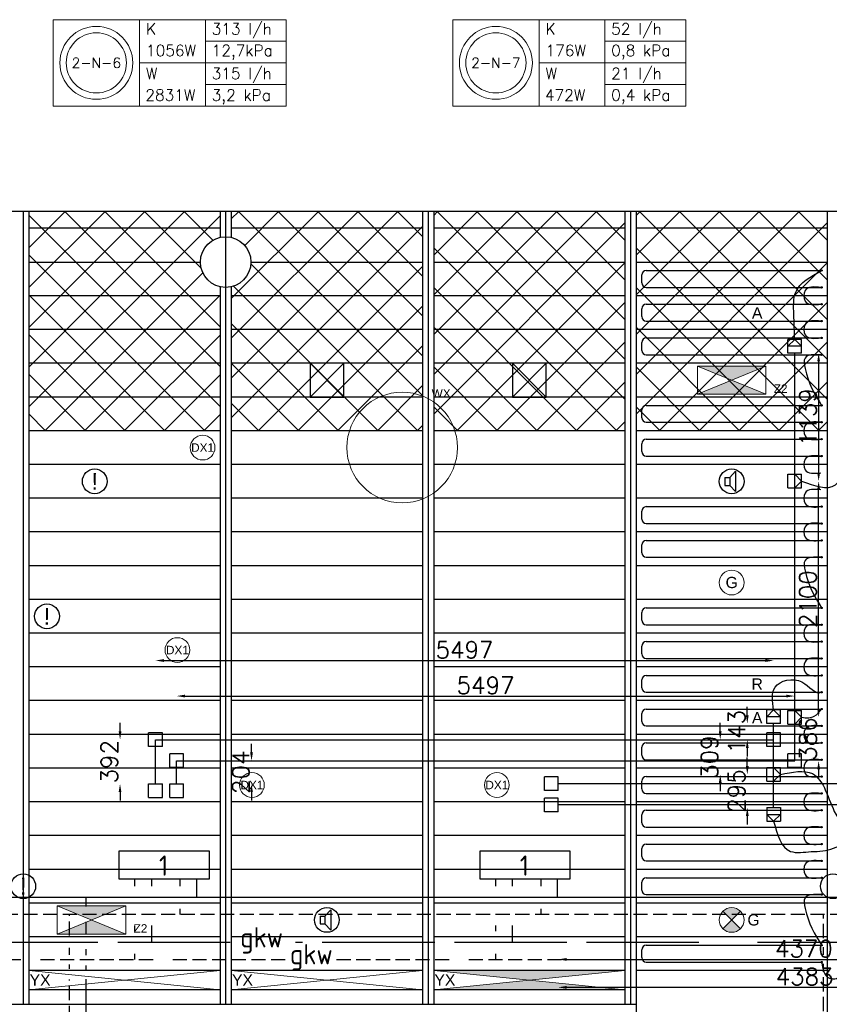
# Model space of a CAD drawing. Extents: x 7383 to 741080, y -570072 to -203000.
# Tile 16 of 43: x 461406 to 468606, y -283153 to -274398. Entities that reach past the tile are written whole.
import ezdxf
from ezdxf.enums import TextEntityAlignment as Align

# ---------------------------------------------------------------- set-up
doc = ezdxf.new("R2010")
doc.units = 0
doc.header["$LTSCALE"] = 25
for name, pattern in [('2322105', [47, 40, -7]), ('2322106', [47, 5, -2, 5, -2, 5, -2, 5, -2, 5, -2, 5, -7]), ('2322107', [2000, 1000, 1000]), ('2322108', [7, 5, -2]), ('HIDDEN', [0.375, 0.25, -0.125])]:
    doc.linetypes.add(name, pattern=pattern)
doc.layers.get('0').update_dxf_attribs({"linetype": 'CONTINUOUS'})
doc.layers.get('DEFPOINTS').update_dxf_attribs({"linetype": 'CONTINUOUS'})
for name, color, linetype in [('000Vermogens2', 7, 'CONTINUOUS'), ('60', 7, 'CONTINUOUS'), ('KP-bandraster', 5, 'CONTINUOUS'), ('KP-koppelingen', 6, 'CONTINUOUS'), ('KP-leidingen(aanvoer)', 5, 'CONTINUOUS'), ('KP-leidingen(retour)', 1, 'CONTINUOUS'), ('KP-Lucht aanvoer', 6, 'CONTINUOUS'), ('KP-lucht centreline', 2, 'CONTINUOUS'), ('KP-maatvoering', 7, 'CONTINUOUS'), ('KP-Melders', 3, 'CONTINUOUS'), ('KP-Oppervlak', 3, 'CONTINUOUS'), ('KP-panelen', 1, 'CONTINUOUS'), ('KP-registers', 4, 'CONTINUOUS'), ('KP-slangen', 7, 'CONTINUOUS'), ('KP-tekst', 7, 'CONTINUOUS'), ('SYM-W', 7, 'CONTINUOUS'), ('WL5501--', 130, 'CONTINUOUS'), ('WL5501--_GKW-A', 4, 'CONTINUOUS'), ('WL5502--', 130, 'CONTINUOUS'), ('WL5502--_GKW-R', 4, 'HIDDEN'), ('WL561---_AANVOER', 10, 'CONTINUOUS'), ('WL561---_RETOUR', 10, 'CONTINUOUS')]:
    doc.layers.add(name, color=color, linetype=linetype)
doc.layers.add('KP-Aluminium', color=8, linetype='CONTINUOUS', lineweight=18)
doc.layers.add('KP-Verlichting', color=2, linetype='CONTINUOUS', lineweight=18)
doc.styles.add('arial', font='ARIAL.TTF')
doc.styles.add('ISO', font='ISO.SHX')
doc.styles.add('VERWOL-1', font='ROMANS.SHX')
doc.dimstyles.new('MARTIN', dxfattribs={"dimscale": 0, "dimtxt": 50, "dimasz": 75, "dimexe": 4, "dimexo": 4, "dimgap": 20, "dimtad": 1, "dimdec": 0, "dimrnd": 0.01, "dimzin": 1, "dimdsep": 46, "dimtxsty": 'VERWOL-1', "dimcen": -25, "dimdle": 1, "dimclrd": 7, "dimclre": 2, "dimclrt": 7, "dimadec": 0, "dimazin": 0, "dimtfac": 1, "dimtdec": 0, "dimtix": 1, "dimtofl": 0, "dimtmove": 0, "dimatfit": 3, "dimldrblk": 'OBLIQUE', "dimfxl": 0, "dimtvp": 33.333333, "dimtolj": 1, "dimtzin": 1, "dimarcsym": 0})
pattern_1 = [(45, (267307.47, -39046.92), (-176.7767, 176.7767), []), (135, (267307.47, -39046.92), (-176.7767, -176.7767), [])]

# ---------------------------------------------------------------- blocks, each defined once
blk = doc.blocks.new('Register A')
at = {"layer": 'KP-registers', "linetype": 'Continuous'}
for p, q in [((50, 115), (50, 185)), ((90, 225), (1644, 225)), ((90, 75), (1644, 75))]:
    blk.add_line(p, q, dxfattribs=at)
for centre in [(1650, 225), (1650, 75)]:
    blk.add_circle(centre, 6, dxfattribs=at)
for centre, start, end in [((90, 185), 90, 180), ((90, 115), 180, 270)]:
    blk.add_arc(centre, 40, start, end, dxfattribs=at)
blk = doc.blocks.new('*D1529')
at = {"layer": 'DEFPOINTS', "color": 0, "linetype": 'Continuous', "transparency": 16777216}
for p in [(468358.7, -278500.3), (468510.9, -278500.3), (468358.7, -280600.3)]:
    blk.add_point(p, dxfattribs=at)
at = {"layer": 'KP-maatvoering', "color": 7, "linetype": 'Continuous', "lineweight": -2, "transparency": 16777216}
blk.add_line((468510.9, -280525.3), (468510.9, -278575.3), dxfattribs=at)
at = {"layer": 'KP-maatvoering', "color": 7, "linetype": 'Continuous', "transparency": 16777216}
for points in [[(468498.4, -278575.3), (468523.4, -278575.3), (468510.9, -278500.3)], [(468498.4, -280525.3), (468523.4, -280525.3), (468510.9, -280600.3)]]:
    blk.add_solid(points, dxfattribs=at)
at = {"layer": 'KP-maatvoering', "color": 7, "linetype": 'Continuous', "transparency": 16777216, "insert": (468415.9, -279550.3), "char_height": 150, "attachment_point": 5, "rotation": 90, "style": 'VERWOL-1'}
blk.add_mtext('\\A1;2100', dxfattribs=at)
blk = doc.blocks.new('_OBLIQUE')
at = {"color": 0, "linetype": 'ByBlock'}
blk.add_line((-0.5, -0.5), (0.5, 0.5), dxfattribs=at)
blk = doc.blocks.new('*D1530')
at = {"layer": 'DEFPOINTS', "color": 0, "linetype": 'Continuous', "transparency": 16777216}
for p in [(468297.9, -277361.7), (468358.7, -278500.3), (468510.9, -278500.3)]:
    blk.add_point(p, dxfattribs=at)
at = {"layer": 'KP-maatvoering', "color": 7, "linetype": 'Continuous', "lineweight": -2, "transparency": 16777216}
blk.add_line((468510.9, -277436.7), (468510.9, -278425.3), dxfattribs=at)
at = {"layer": 'KP-maatvoering', "color": 7, "linetype": 'Continuous', "transparency": 16777216}
for points in [[(468498.4, -277436.7), (468523.4, -277436.7), (468510.9, -277361.7)], [(468498.4, -278425.3), (468523.4, -278425.3), (468510.9, -278500.3)]]:
    blk.add_solid(points, dxfattribs=at)
at = {"layer": 'KP-maatvoering', "color": 7, "linetype": 'Continuous', "transparency": 16777216, "insert": (468415.9, -277931), "char_height": 150, "attachment_point": 5, "rotation": 90, "style": 'VERWOL-1'}
blk.add_mtext('\\A1;1139', dxfattribs=at)
blk = doc.blocks.new('*D1619')
at = {"layer": 'DEFPOINTS', "color": 0, "linetype": 'Continuous', "transparency": 16777216}
for p in [(462613.6, -280799.6), (462298.2, -281191.2), (462613.6, -281191.2)]:
    blk.add_point(p, dxfattribs=at)
at = {"layer": 'KP-maatvoering', "color": 7, "linetype": 'Continuous', "lineweight": -2, "transparency": 16777216}
for p, q in [((462298.2, -280724.6), (462298.2, -280649.6)), ((462298.2, -281266.2), (462298.2, -281341.2))]:
    blk.add_line(p, q, dxfattribs=at)
at = {"layer": 'KP-maatvoering', "color": 7, "linetype": 'Continuous', "transparency": 16777216}
for points in [[(462285.7, -280724.6), (462310.7, -280724.6), (462298.2, -280799.6)], [(462285.7, -281266.2), (462310.7, -281266.2), (462298.2, -281191.2)]]:
    blk.add_solid(points, dxfattribs=at)
at = {"layer": 'KP-maatvoering', "color": 7, "linetype": 'Continuous', "transparency": 16777216, "insert": (462203.2, -280995.4), "char_height": 150, "attachment_point": 5, "rotation": 90, "style": 'VERWOL-1'}
blk.add_mtext('\\A1;392', dxfattribs=at)
blk = doc.blocks.new('*D1620')
at = {"layer": 'DEFPOINTS', "color": 0, "linetype": 'Continuous', "transparency": 16777216}
for p in [(462800.8, -280986.8), (462800.8, -281191.2), (463467.6, -281191.2)]:
    blk.add_point(p, dxfattribs=at)
at = {"layer": 'KP-maatvoering', "color": 7, "linetype": 'Continuous', "lineweight": -2, "transparency": 16777216}
for p, q in [((463467.6, -280911.8), (463467.6, -280836.8)), ((463467.6, -281266.2), (463467.6, -281341.2))]:
    blk.add_line(p, q, dxfattribs=at)
at = {"layer": 'KP-maatvoering', "color": 7, "linetype": 'Continuous', "transparency": 16777216}
for points in [[(463455.1, -280911.8), (463480.1, -280911.8), (463467.6, -280986.8)], [(463455.1, -281266.2), (463480.1, -281266.2), (463467.6, -281191.2)]]:
    blk.add_solid(points, dxfattribs=at)
at = {"layer": 'KP-maatvoering', "color": 7, "linetype": 'Continuous', "transparency": 16777216, "insert": (463372.6, -281089), "char_height": 150, "attachment_point": 5, "rotation": 90, "style": 'VERWOL-1'}
blk.add_mtext('\\A1;204', dxfattribs=at)
blk = doc.blocks.new('*D1621')
at = {"layer": 'DEFPOINTS', "color": 0, "linetype": 'Continuous', "transparency": 16777216}
for p in [(468110.7, -280095.9), (462613.6, -280799.6), (468110.7, -280799.6)]:
    blk.add_point(p, dxfattribs=at)
at = {"layer": 'KP-maatvoering', "color": 7, "linetype": 'Continuous', "lineweight": -2, "transparency": 16777216}
blk.add_line((462688.6, -280095.9), (468035.7, -280095.9), dxfattribs=at)
at = {"layer": 'KP-maatvoering', "color": 7, "linetype": 'Continuous', "transparency": 16777216}
for points in [[(462688.6, -280083.4), (462688.6, -280108.4), (462613.6, -280095.9)], [(468035.7, -280083.4), (468035.7, -280108.4), (468110.7, -280095.9)]]:
    blk.add_solid(points, dxfattribs=at)
at = {"layer": 'KP-maatvoering', "color": 7, "linetype": 'Continuous', "transparency": 16777216, "insert": (465362.2, -280000.9), "char_height": 150, "attachment_point": 5, "style": 'VERWOL-1'}
blk.add_mtext('\\A1;5497', dxfattribs=at)
blk = doc.blocks.new('*D1646')
at = {"layer": 'DEFPOINTS', "color": 0, "linetype": 'Continuous', "transparency": 16777216}
for p in [(466194.8, -281379.1), (470577.4, -281379.1), (466194.8, -283001.8)]:
    blk.add_point(p, dxfattribs=at)
at = {"layer": 'KP-maatvoering', "color": 7, "linetype": 'Continuous', "lineweight": -2, "transparency": 16777216}
blk.add_line((470502.4, -283001.8), (466269.8, -283001.8), dxfattribs=at)
at = {"layer": 'KP-maatvoering', "color": 7, "linetype": 'Continuous', "transparency": 16777216}
for points in [[(466269.8, -282989.3), (466269.8, -283014.3), (466194.8, -283001.8)], [(470502.4, -282989.3), (470502.4, -283014.3), (470577.4, -283001.8)]]:
    blk.add_solid(points, dxfattribs=at)
at = {"layer": 'KP-maatvoering', "color": 7, "linetype": 'Continuous', "transparency": 16777216, "insert": (468386.1, -282906.8), "char_height": 150, "attachment_point": 5, "style": 'VERWOL-1'}
blk.add_mtext('\\A1;4383', dxfattribs=at)
blk = doc.blocks.new('*D1647')
at = {"layer": 'DEFPOINTS', "color": 0, "linetype": 'Continuous', "transparency": 16777216}
for p in [(466194.8, -281191.9), (470565.1, -281191.9), (470565.1, -282753.3)]:
    blk.add_point(p, dxfattribs=at)
at = {"layer": 'KP-maatvoering', "color": 7, "linetype": 'Continuous', "lineweight": -2, "transparency": 16777216}
blk.add_line((466269.8, -282753.3), (470490.1, -282753.3), dxfattribs=at)
at = {"layer": 'KP-maatvoering', "color": 7, "linetype": 'Continuous', "transparency": 16777216}
for points in [[(466269.8, -282740.8), (466269.8, -282765.8), (466194.8, -282753.3)], [(470490.1, -282740.8), (470490.1, -282765.8), (470565.1, -282753.3)]]:
    blk.add_solid(points, dxfattribs=at)
at = {"layer": 'KP-maatvoering', "color": 7, "linetype": 'Continuous', "transparency": 16777216, "insert": (468379.9, -282658.3), "char_height": 150, "attachment_point": 5, "style": 'VERWOL-1'}
blk.add_mtext('\\A1;4370', dxfattribs=at)
blk = doc.blocks.new('*D1648')
at = {"layer": 'DEFPOINTS', "color": 0, "linetype": 'Continuous', "transparency": 16777216}
for p in [(468358.7, -280600.3), (468510.9, -280600.3), (468297.9, -280986.8)]:
    blk.add_point(p, dxfattribs=at)
at = {"layer": 'KP-maatvoering', "color": 7, "linetype": 'Continuous', "lineweight": -2, "transparency": 16777216}
for p, q in [((468510.9, -280525.3), (468510.9, -280450.3)), ((468510.9, -281061.8), (468510.9, -281136.8))]:
    blk.add_line(p, q, dxfattribs=at)
at = {"layer": 'KP-maatvoering', "color": 7, "linetype": 'Continuous', "transparency": 16777216}
for points in [[(468498.4, -280525.3), (468523.4, -280525.3), (468510.9, -280600.3)], [(468498.4, -281061.8), (468523.4, -281061.8), (468510.9, -280986.8)]]:
    blk.add_solid(points, dxfattribs=at)
at = {"layer": 'KP-maatvoering', "color": 7, "linetype": 'Continuous', "transparency": 16777216, "insert": (468415.9, -280793.5), "char_height": 150, "attachment_point": 5, "rotation": 90, "style": 'VERWOL-1'}
blk.add_mtext('\\A1;386', dxfattribs=at)
blk = doc.blocks.new('*D1649')
at = {"layer": 'DEFPOINTS', "color": 0, "linetype": 'Continuous', "transparency": 16777216}
for p in [(468110.7, -280657), (467876.5, -280799.6), (468110.7, -280799.6)]:
    blk.add_point(p, dxfattribs=at)
at = {"layer": 'KP-maatvoering', "color": 7, "linetype": 'Continuous', "lineweight": -2, "transparency": 16777216}
for p, q in [((467876.5, -280582), (467876.5, -280507)), ((467876.5, -280874.6), (467876.5, -280949.6))]:
    blk.add_line(p, q, dxfattribs=at)
at = {"layer": 'KP-maatvoering', "color": 7, "linetype": 'Continuous', "transparency": 16777216}
for points in [[(467864, -280582), (467889, -280582), (467876.5, -280657)], [(467864, -280874.6), (467889, -280874.6), (467876.5, -280799.6)]]:
    blk.add_solid(points, dxfattribs=at)
at = {"layer": 'KP-maatvoering', "color": 7, "linetype": 'Continuous', "transparency": 16777216, "insert": (467781.5, -280728.3), "char_height": 150, "attachment_point": 5, "rotation": 90, "style": 'VERWOL-1'}
blk.add_mtext('\\A1;143', dxfattribs=at)
blk = doc.blocks.new('*D1650')
at = {"layer": 'DEFPOINTS', "color": 0, "linetype": 'Continuous', "transparency": 16777216}
for p in [(468110.7, -280799.6), (467635.8, -281108.8), (468049.9, -281108.8)]:
    blk.add_point(p, dxfattribs=at)
at = {"layer": 'KP-maatvoering', "color": 7, "linetype": 'Continuous', "lineweight": -2, "transparency": 16777216}
for p, q in [((467635.8, -280724.6), (467635.8, -280649.6)), ((467635.8, -281183.8), (467635.8, -281258.8))]:
    blk.add_line(p, q, dxfattribs=at)
at = {"layer": 'KP-maatvoering', "color": 7, "linetype": 'Continuous', "transparency": 16777216}
for points in [[(467623.3, -280724.6), (467648.3, -280724.6), (467635.8, -280799.6)], [(467623.3, -281183.8), (467648.3, -281183.8), (467635.8, -281108.8)]]:
    blk.add_solid(points, dxfattribs=at)
at = {"layer": 'KP-maatvoering', "color": 7, "linetype": 'Continuous', "transparency": 16777216, "insert": (467540.8, -280954.2), "char_height": 150, "attachment_point": 5, "rotation": 90, "style": 'VERWOL-1'}
blk.add_mtext('\\A1;309', dxfattribs=at)
blk = doc.blocks.new('*D1651')
at = {"layer": 'DEFPOINTS', "color": 0, "linetype": 'Continuous', "transparency": 16777216}
for p in [(468049.9, -281108.8), (467876.5, -281403.5), (468110.7, -281403.5)]:
    blk.add_point(p, dxfattribs=at)
at = {"layer": 'KP-maatvoering', "color": 7, "linetype": 'Continuous', "lineweight": -2, "transparency": 16777216}
for p, q in [((467876.5, -281033.8), (467876.5, -280958.8)), ((467876.5, -281478.5), (467876.5, -281553.5))]:
    blk.add_line(p, q, dxfattribs=at)
at = {"layer": 'KP-maatvoering', "color": 7, "linetype": 'Continuous', "transparency": 16777216}
for points in [[(467864, -281033.8), (467889, -281033.8), (467876.5, -281108.8)], [(467864, -281478.5), (467889, -281478.5), (467876.5, -281403.5)]]:
    blk.add_solid(points, dxfattribs=at)
at = {"layer": 'KP-maatvoering', "color": 7, "linetype": 'Continuous', "transparency": 16777216, "insert": (467781.5, -281256.2), "char_height": 150, "attachment_point": 5, "rotation": 90, "style": 'VERWOL-1'}
blk.add_mtext('\\A1;295', dxfattribs=at)
blk = doc.blocks.new('*D1652')
at = {"layer": 'DEFPOINTS', "color": 0, "linetype": 'Continuous', "transparency": 16777216}
for p in [(468297.9, -280411.7), (462800.8, -280986.8), (468297.9, -280986.8)]:
    blk.add_point(p, dxfattribs=at)
at = {"layer": 'KP-maatvoering', "color": 7, "linetype": 'Continuous', "lineweight": -2, "transparency": 16777216}
blk.add_line((462875.8, -280411.7), (468222.9, -280411.7), dxfattribs=at)
at = {"layer": 'KP-maatvoering', "color": 7, "linetype": 'Continuous', "transparency": 16777216}
for points in [[(462875.8, -280399.2), (462875.8, -280424.2), (462800.8, -280411.7)], [(468222.9, -280399.2), (468222.9, -280424.2), (468297.9, -280411.7)]]:
    blk.add_solid(points, dxfattribs=at)
at = {"layer": 'KP-maatvoering', "color": 7, "linetype": 'Continuous', "transparency": 16777216, "insert": (465549.4, -280316.7), "char_height": 150, "attachment_point": 5, "style": 'VERWOL-1'}
blk.add_mtext('\\A1;5497', dxfattribs=at)

msp = doc.modelspace()

# ---------------------------------------------------------------- hatches: boundary and pattern name
at = {"layer": 'KP-Aluminium', "linetype": 'Continuous'}
h = msp.add_hatch(dxfattribs=at)
h.set_pattern_fill('ANSI37', color=256, scale=2000)
h.set_pattern_definition([(45, (260107.47, -39046.92), (-176.7767, 176.7767), []), (135, (260107.47, -39046.92), (-176.7767, -176.7767), [])])
h.paths.add_polyline_path([(463187.6, -276102.6), (461487.6, -276102.6), (461487.6, -276252.6), (463187.6, -276252.6)])
h.paths.add_polyline_path([(463187.6, -276333.3), (463187.6, -276252.6), (461487.6, -276252.6), (461487.6, -276552.6), (463012.6, -276552.6, -0.350001)])
h.paths.add_polyline_path([(463012.6, -276552.6), (461487.6, -276552.6), (461487.6, -276852.6), (463187.6, -276852.6), (463187.6, -276772, -0.350001)])
h.paths.add_polyline_path([(463187.6, -276852.6), (461487.6, -276852.6), (461487.6, -277152.6), (463187.6, -277152.6)])
h.paths.add_polyline_path([(463187.6, -277152.6), (461487.6, -277152.6), (461487.6, -277452.6), (463187.6, -277452.6)])
h.paths.add_polyline_path([(463187.6, -277452.6), (461487.6, -277452.6), (461487.6, -277752.6), (463187.6, -277752.6)])
h.paths.add_polyline_path([(463187.6, -277752.6), (461487.6, -277752.6), (461487.6, -278052.6), (463187.6, -278052.6)])
h = msp.add_hatch(dxfattribs=at)
h.set_pattern_fill('ANSI37', color=256, scale=2000)
h.set_pattern_definition(pattern_1)
h.paths.add_polyline_path([(464987.6, -276102.6), (463287.6, -276102.6), (463287.6, -276252.6), (464987.6, -276252.6)])
h.paths.add_polyline_path([(464987.6, -276252.6), (463287.6, -276252.6), (463287.6, -276333.3, -0.350001), (463462.6, -276552.6), (464987.6, -276552.6)])
h.paths.add_polyline_path([(464987.6, -276552.6), (463462.6, -276552.6, -0.350001), (463287.6, -276772), (463287.6, -276852.6), (464987.6, -276852.6)])
h.paths.add_polyline_path([(464987.6, -276852.6), (463287.6, -276852.6), (463287.6, -277152.6), (464987.6, -277152.6)])
h.paths.add_polyline_path([(464987.6, -277152.6), (463287.6, -277152.6), (463287.6, -277452.6), (464987.6, -277452.6)])
h.paths.add_polyline_path([(464987.6, -277452.6), (463287.6, -277452.6), (463287.6, -277752.6), (464987.6, -277752.6)])
h.paths.add_polyline_path([(464987.6, -277752.6), (463287.6, -277752.6), (463287.6, -278052.6), (464987.6, -278052.6)])
h = msp.add_hatch(dxfattribs=at)
h.set_pattern_fill('ANSI37', color=256, scale=2000)
h.set_pattern_definition(pattern_1)
h.paths.add_polyline_path([(466787.6, -276102.6), (465087.6, -276102.6), (465087.6, -276252.6), (466787.6, -276252.6)])
h.paths.add_polyline_path([(466787.6, -276252.6), (465087.6, -276252.6), (465087.6, -276552.6), (466787.6, -276552.6)])
h.paths.add_polyline_path([(466787.6, -276552.6), (465087.6, -276552.6), (465087.6, -276852.6), (466787.6, -276852.6)])
h.paths.add_polyline_path([(466787.6, -276852.6), (465087.6, -276852.6), (465087.6, -277152.6), (466787.6, -277152.6)])
h.paths.add_polyline_path([(466787.6, -277152.6), (465087.6, -277152.6), (465087.6, -277452.6), (466787.6, -277452.6)])
h.paths.add_polyline_path([(466787.6, -277452.6), (465087.6, -277452.6), (465087.6, -277752.6), (466787.6, -277752.6)])
h.paths.add_polyline_path([(466787.6, -277752.6), (465087.6, -277752.6), (465087.6, -278052.6), (466787.6, -278052.6)])
h = msp.add_hatch(dxfattribs=at)
h.set_pattern_fill('ANSI37', color=256, scale=2000)
h.set_pattern_definition([(45, (269107.47, -39046.92), (-176.7767, 176.7767), []), (135, (269107.47, -39046.92), (-176.7767, -176.7767), [])])
h.paths.add_polyline_path([(468587.6, -276102.6), (466887.6, -276102.6), (466887.6, -276252.6), (468587.6, -276252.6)])
h.paths.add_polyline_path([(468587.6, -276252.6), (466887.6, -276252.6), (466887.6, -276552.6), (468587.6, -276552.6)])
h.paths.add_polyline_path([(468587.6, -276552.6), (466887.6, -276552.6), (466887.6, -276852.6), (468587.6, -276852.6)])
h.paths.add_polyline_path([(468587.6, -276852.6), (466887.6, -276852.6), (466887.6, -277152.6), (468587.6, -277152.6)])
h.paths.add_polyline_path([(468587.6, -277152.6), (466887.6, -277152.6), (466887.6, -277452.6), (468587.6, -277452.6)])
h.paths.add_polyline_path([(468587.6, -277452.6), (466887.6, -277452.6), (466887.6, -277752.6), (468587.6, -277752.6)])
h.paths.add_polyline_path([(468587.6, -277752.6), (466887.6, -277752.6), (466887.6, -278052.6), (468587.6, -278052.6)])
at = {"layer": 'KP-Verlichting', "linetype": 'Continuous'}
h = msp.add_hatch(color=256, dxfattribs=at)
h.paths.add_polyline_path([(467432.9, -277477), (467737.6, -277602.6), (468042.4, -277477)])
h.paths.add_polyline_path([(468042.4, -277728.3), (467737.6, -277602.6), (467432.9, -277728.3)])
h = msp.add_hatch(color=256, dxfattribs=at)
h.paths.add_polyline_path([(461739.7, -282277), (462044.4, -282402.6), (462349.2, -282277)])
h.paths.add_polyline_path([(462349.2, -282528.3), (462044.4, -282402.6), (461739.7, -282528.3)])
h = msp.add_hatch(color=256, dxfattribs=at)
h.paths.add_polyline_path([(467659.9, -282324.9), (467737.6, -282402.6), (467815.4, -282324.9, 0.414214)])
h.paths.add_polyline_path([(467659.9, -282480.4, 0.414214), (467815.4, -282480.4), (467737.6, -282402.6)])
h = msp.add_hatch(color=256, dxfattribs=at)
h.dxf.hatch_style = 1
h.paths.add_polyline_path([(466787.6, -282852.6), (465087.6, -282852.6), (465937.6, -282937.6)])
h.paths.add_polyline_path([(465937.6, -282937.6), (465087.6, -283022.6), (466787.6, -283022.6)])
h.paths.add_polyline_path([(466481.9, -283066), (466928.1, -283066), (466928.1, -282764.5), (466481.9, -282764.5)], flags=9)
h = msp.add_hatch(color=256, dxfattribs=at)
h.dxf.hatch_style = 1
h.paths.add_polyline_path([(465937.6, -282937.6), (465087.6, -283022.6), (466787.6, -283022.6)])
h.paths.add_polyline_path([(466787.6, -282852.6), (465087.6, -282852.6), (465937.6, -282937.6)])
h.paths.add_polyline_path([(466481.9, -283066), (466928.1, -283066), (466928.1, -282764.5), (466481.9, -282764.5)], flags=9)
h = msp.add_hatch(color=256, dxfattribs=at)
h.dxf.hatch_style = 1
h.paths.add_polyline_path([(465087.6, -282852.6), (465937.6, -282937.6), (466787.6, -282852.6)])
h.paths.add_polyline_path([(466787.6, -283022.6), (465937.6, -282937.6), (465087.6, -283022.6)])

# ---------------------------------------------------------------- linework, layer by layer
at = {"layer": '000Vermogens2', "linetype": 'Continuous', "lineweight": 0}
for p, q in [((461703.6, -274397.6), (461703.6, -275165.4)), ((461703.6, -274397.6), (463776.5, -274397.6)), ((462471.5, -274397.6), (462471.5, -275165.4)), ((463056.8, -274781.5), (463056.8, -274397.6)), ((463776.5, -274397.6), (463776.5, -275165.4)), ((465256.9, -274397.6), (465256.9, -275165.4)), ((465256.9, -274397.6), (467329.8, -274397.6)), ((466024.8, -274397.6), (466024.8, -275165.4)), ((466610.1, -274781.5), (466610.1, -274397.6)), ((467329.8, -274397.6), (467329.8, -275165.4)), ((463056.8, -274589.5), (463776.5, -274589.5)), ((466610.1, -274589.5), (467329.8, -274589.5)), ((462471.5, -274781.5), (463776.5, -274781.5)), ((463056.8, -274781.5), (463056.8, -275165.4)), ((466024.8, -274781.5), (467329.8, -274781.5)), ((466610.1, -274781.5), (466610.1, -275165.4)), ((463056.8, -274973.5), (463776.5, -274973.5)), ((466610.1, -274973.5), (467329.8, -274973.5)), ((461703.6, -275165.4), (463776.5, -275165.4)), ((465256.9, -275165.4), (467329.8, -275165.4))]:
    msp.add_line(p, q, dxfattribs=at)
for centre, radius in [((462087.6, -274781.5), 324.2), ((465640.9, -274781.5), 324.2), ((462087.6, -274781.5), 267.6), ((465640.9, -274781.5), 267.6)]:
    msp.add_circle(centre, radius, dxfattribs=at)
at = {"layer": 'KP-bandraster', "linetype": 'Continuous'}
for p, q in [((461487.6, -276102.6), (461487.6, -283152.6)), ((463187.6, -276102.6), (463187.6, -276333.3)), ((463287.6, -276102.6), (463287.6, -276333.3)), ((464987.6, -276102.6), (464987.6, -283152.6)), ((465087.6, -276102.6), (465087.6, -283152.6)), ((466787.6, -276102.6), (466787.6, -283152.6)), ((466887.6, -276102.6), (466887.6, -283152.6)), ((468587.6, -276102.6), (468587.6, -283602.6)), ((463187.6, -276772), (463187.6, -283152.6)), ((463287.6, -276772), (463287.6, -283152.6))]:
    msp.add_line(p, q, dxfattribs=at)
msp.add_circle((463237.6, -276552.6), 225, dxfattribs=at)
at = {"layer": 'KP-koppelingen', "linetype": 'Continuous'}
for p, q in [((468237.1, -277361.7), (468237.1, -277240.1)), ((468358.8, -277240.1), (468237.1, -277240.1)), ((468237.1, -277300.9), (468297.9, -277240.1)), ((468297.9, -277240.1), (468358.7, -277300.9)), ((468358.7, -277361.8), (468358.8, -277240.1)), ((468358.7, -277300.9), (468237.1, -277300.9)), ((468358.7, -277361.8), (468237.1, -277361.7)), ((468237.1, -278561.1), (468237.1, -278439.5)), ((468237.1, -278439.5), (468358.7, -278439.5)), ((468297.9, -278561.1), (468297.9, -278439.5)), ((468297.9, -278439.5), (468358.7, -278500.3)), ((468358.7, -278561.1), (468358.7, -278439.5)), ((468237.1, -278561.1), (468358.7, -278561.1)), ((468358.7, -278500.3), (468297.9, -278561.1)), ((468049.9, -280657), (468049.9, -280535.4)), ((468171.6, -280535.4), (468049.9, -280535.4)), ((468049.9, -280596.2), (468110.7, -280535.4)), ((468049.9, -280657), (468049.9, -280535.4)), ((468171.6, -280535.4), (468049.9, -280535.4)), ((468049.9, -280596.2), (468110.7, -280535.4)), ((468171.5, -280596.2), (468049.9, -280596.2)), ((468171.5, -280596.2), (468049.9, -280596.2)), ((468110.7, -280535.4), (468171.5, -280596.2)), ((468110.7, -280535.4), (468171.5, -280596.2)), ((468171.5, -280657), (468171.6, -280535.4)), ((468171.5, -280657), (468171.6, -280535.4)), ((468237.1, -280661.1), (468237.1, -280539.5)), ((468237.1, -280539.5), (468358.7, -280539.5)), ((468297.9, -280661.1), (468297.9, -280539.5)), ((468297.9, -280539.5), (468358.7, -280600.3)), ((468358.7, -280600.3), (468297.9, -280661.1)), ((468358.7, -280661.1), (468358.7, -280539.5)), ((468171.5, -280657), (468049.9, -280657)), ((468171.5, -280657), (468049.9, -280657)), ((468237.1, -280661.1), (468358.7, -280661.1)), ((462552.8, -280860.4), (462552.8, -280738.8)), ((462674.4, -280738.8), (462552.8, -280738.8)), ((462674.4, -280860.4), (462674.4, -280738.8)), ((468049.9, -280860.4), (468049.9, -280738.8)), ((468171.5, -280738.8), (468049.9, -280738.8)), ((468171.5, -280860.4), (468171.5, -280738.8)), ((462674.4, -280860.4), (462552.8, -280860.4)), ((468171.5, -280860.4), (468049.9, -280860.4)), ((462740, -281047.6), (462740, -280926)), ((462861.6, -280926), (462740, -280926)), ((462861.6, -281047.6), (462861.6, -280926)), ((468237.1, -281047.6), (468237.1, -280926)), ((468358.7, -280926), (468237.1, -280926)), ((468358.7, -281047.6), (468358.7, -280926)), ((462861.6, -281047.6), (462740, -281047.6)), ((468049.9, -281169.6), (468049.9, -281048)), ((468049.9, -281048), (468171.5, -281048)), ((468110.7, -281169.6), (468110.7, -281048)), ((468110.7, -281048), (468171.5, -281108.8)), ((468171.5, -281108.8), (468110.7, -281169.6)), ((468171.5, -281169.6), (468171.5, -281048)), ((468358.7, -281047.6), (468237.1, -281047.6)), ((462552.8, -281312.8), (462552.8, -281191.2)), ((462552.8, -281191.2), (462674.4, -281191.2)), ((462674.4, -281312.8), (462674.4, -281191.2)), ((462740, -281312.8), (462740, -281191.2)), ((462740, -281191.2), (462861.6, -281191.2)), ((462861.6, -281312.8), (462861.6, -281191.2)), ((466073.1, -281252.7), (466073.2, -281131)), ((466194.8, -281131.1), (466073.2, -281131)), ((466194.8, -281252.7), (466194.8, -281131.1)), ((468049.9, -281169.6), (468171.5, -281169.6)), ((466194.8, -281252.7), (466073.1, -281252.7)), ((462552.8, -281312.8), (462674.4, -281312.8)), ((462740, -281312.8), (462861.6, -281312.8)), ((466073.1, -281439.9), (466073.2, -281318.2)), ((466194.8, -281318.3), (466073.2, -281318.2)), ((466194.8, -281439.9), (466194.8, -281318.3)), ((466194.8, -281439.9), (466073.1, -281439.9)), ((468049.9, -281403.5), (468171.5, -281403.5)), ((468049.9, -281403.5), (468049.9, -281525.2)), ((468049.9, -281464.4), (468171.5, -281464.4)), ((468110.7, -281525.2), (468049.9, -281464.4)), ((468171.5, -281464.4), (468110.7, -281525.2)), ((468171.5, -281403.5), (468171.5, -281525.2)), ((468049.9, -281525.2), (468171.5, -281525.2))]:
    msp.add_line(p, q, dxfattribs=at)
at = {"layer": 'KP-leidingen(aanvoer)', "linetype": 'Continuous'}
for p, q in [((468297.9, -280986.8), (468297.9, -277361.7)), ((462800.8, -280986.8), (468297.9, -280986.8)), ((462800.8, -281191.2), (462800.8, -280986.8)), ((470565.1, -281191.9), (466194.8, -281191.9))]:
    msp.add_line(p, q, dxfattribs=at)
at = {"layer": 'KP-leidingen(retour)', "linetype": 'Continuous'}
for p, q in [((468110.7, -281403.5), (468110.7, -280657)), ((462613.6, -280799.6), (468110.7, -280799.6)), ((462613.6, -281191.2), (462613.6, -280799.6)), ((470577.4, -281379.1), (466194.8, -281379.1))]:
    msp.add_line(p, q, dxfattribs=at)
at = {"layer": 'KP-Lucht aanvoer', "linetype": 'Continuous'}
for p, q in [((463987.7, -277452.6), (463987.6, -277752.6)), ((463987.6, -277752.6), (464287.4, -277452.6)), ((464287.4, -277452.6), (463987.7, -277452.6)), ((463987.7, -277452.6), (464287.6, -277752.6)), ((464287.6, -277752.6), (464287.4, -277452.6)), ((465787.6, -277452.6), (465787.4, -277752.6)), ((465787.4, -277752.6), (466087.3, -277452.6)), ((466087.3, -277452.6), (465787.6, -277452.6)), ((465787.6, -277452.6), (466087.4, -277752.6)), ((466087.4, -277752.6), (466087.3, -277452.6)), ((463987.6, -277752.6), (464287.6, -277752.6)), ((465787.4, -277752.6), (466087.4, -277752.6))]:
    msp.add_line(p, q, dxfattribs=at)
at = {"layer": 'KP-lucht centreline', "linetype": 'Continuous'}
for p, q in [((461437.6, -276102.6), (461437.6, -283152.6)), ((463237.6, -276102.6), (463237.6, -283152.6)), ((465037.6, -276102.6), (465037.6, -283152.6)), ((466837.6, -276102.6), (466837.6, -283152.6))]:
    msp.add_line(p, q, dxfattribs=at)
at = {"layer": 'KP-Melders', "linetype": 'Continuous'}
for p, q in [((467677.8, -278468.2), (467720.8, -278468.2)), ((467677.8, -278468.2), (467677.8, -278538.2)), ((467720.8, -278468.2), (467772.8, -278412.9)), ((467720.8, -278468.2), (467720.8, -278538.2)), ((467772.8, -278412.9), (467772.8, -278593.6)), ((467677.8, -278538.2), (467720.8, -278538.2)), ((467677.8, -278538.2), (467720.8, -278538.2)), ((467720.8, -278538.2), (467772.8, -278593.6)), ((464120.8, -282368.2), (464172.8, -282312.9)), ((464172.8, -282312.9), (464172.8, -282493.6)), ((464077.8, -282368.2), (464120.8, -282368.2)), ((464077.8, -282368.2), (464077.8, -282438.2)), ((464077.8, -282438.2), (464120.8, -282438.2)), ((464077.8, -282438.2), (464120.8, -282438.2)), ((464120.8, -282368.2), (464120.8, -282438.2)), ((464120.8, -282438.2), (464172.8, -282493.6))]:
    msp.add_line(p, q, dxfattribs=at)
for centre in [(462073.2, -278502.6), (467737.6, -278502.6), (461648.4, -279702.6), (461437.6, -282102.6), (468637.6, -282102.6), (464137.6, -282402.6)]:
    msp.add_circle(centre, 110, dxfattribs=at)
at = {"layer": 'KP-Oppervlak', "linetype": 'Continuous'}
for p, q in [((517687.6, -276102.6), (448387.6, -276102.6)), ((455987.6, -283152.6), (466887.8, -283152.6)), ((466887.8, -283152.6), (466887.6, -283602.6))]:
    msp.add_line(p, q, dxfattribs=at)
at = {"layer": 'KP-panelen', "linetype": 'Continuous'}
for p, q in [((463187.6, -276252.6), (461487.6, -276252.6)), ((464987.6, -276252.6), (463287.6, -276252.6)), ((466787.6, -276252.6), (465087.6, -276252.6)), ((468587.6, -276252.6), (466887.6, -276252.6)), ((461487.6, -276552.6), (463012.6, -276552.6)), ((463462.6, -276552.6), (464987.6, -276552.6)), ((465087.6, -276552.6), (466787.6, -276552.6)), ((466887.6, -276552.6), (468587.6, -276552.6)), ((463187.6, -276852.6), (461487.6, -276852.6)), ((464987.6, -276852.6), (463287.6, -276852.6)), ((466787.6, -276852.6), (465087.6, -276852.6)), ((468587.6, -276852.6), (466887.6, -276852.6)), ((463187.6, -277152.6), (461487.6, -277152.6)), ((464987.6, -277152.6), (463287.6, -277152.6)), ((466787.6, -277152.6), (465087.6, -277152.6)), ((468587.6, -277152.6), (466887.6, -277152.6)), ((463187.6, -277452.6), (461487.6, -277452.6)), ((464987.6, -277452.6), (463287.6, -277452.6)), ((466787.6, -277452.6), (465087.6, -277452.6)), ((468587.6, -277452.6), (466887.6, -277452.6)), ((463187.6, -277752.6), (461487.6, -277752.6)), ((464987.6, -277752.6), (463287.6, -277752.6)), ((466787.6, -277752.6), (465087.6, -277752.6)), ((468587.6, -277752.6), (466887.6, -277752.6)), ((463187.6, -278052.6), (461487.6, -278052.6)), ((464987.6, -278052.6), (463287.6, -278052.6)), ((466787.6, -278052.6), (465087.6, -278052.6)), ((468587.6, -278052.6), (466887.6, -278052.6)), ((463187.6, -278352.6), (461487.6, -278352.6)), ((464987.6, -278352.6), (463287.6, -278352.6)), ((466787.6, -278352.6), (465087.6, -278352.6)), ((468587.6, -278352.6), (466887.6, -278352.6)), ((463187.6, -278652.6), (461487.6, -278652.6)), ((464987.6, -278652.6), (463287.6, -278652.6)), ((466787.6, -278652.6), (465087.6, -278652.6)), ((468587.6, -278652.6), (466887.6, -278652.6)), ((463187.6, -278952.6), (461487.6, -278952.6)), ((464987.6, -278952.6), (463287.6, -278952.6)), ((466787.6, -278952.6), (465087.6, -278952.6)), ((468587.6, -278952.6), (466887.6, -278952.6)), ((463187.6, -279252.6), (461487.6, -279252.6)), ((464987.6, -279252.6), (463287.6, -279252.6)), ((466787.6, -279252.6), (465087.6, -279252.6)), ((468587.6, -279252.6), (466887.6, -279252.6)), ((463187.6, -279552.6), (461487.6, -279552.6)), ((464987.6, -279552.6), (463287.6, -279552.6)), ((466787.6, -279552.6), (465087.6, -279552.6)), ((468587.6, -279552.6), (466887.6, -279552.6)), ((463187.6, -279852.6), (461487.6, -279852.6)), ((464987.6, -279852.6), (463287.6, -279852.6)), ((466787.6, -279852.6), (465087.6, -279852.6)), ((468587.6, -279852.6), (466887.6, -279852.6)), ((463187.6, -280152.6), (461487.6, -280152.6)), ((466787.6, -280152.6), (465087.6, -280152.6)), ((468587.6, -280152.6), (466887.6, -280152.6)), ((463187.6, -280452.6), (461487.6, -280452.6)), ((464987.6, -280452.6), (463287.6, -280452.6)), ((466787.6, -280452.6), (465087.6, -280452.6)), ((468587.6, -280452.6), (466887.6, -280452.6)), ((463187.6, -280752.6), (461487.6, -280752.6)), ((464987.6, -280752.6), (463287.6, -280752.6)), ((466787.6, -280752.6), (465087.6, -280752.6)), ((468587.6, -280752.6), (466887.6, -280752.6)), ((463187.6, -281052.6), (461487.6, -281052.6)), ((464987.6, -281052.6), (463287.6, -281052.6)), ((466787.6, -281052.6), (465087.6, -281052.6)), ((468587.6, -281052.6), (466887.6, -281052.6)), ((463187.6, -281352.6), (461487.6, -281352.6)), ((464987.6, -281352.6), (463287.6, -281352.6)), ((466787.6, -281352.6), (465087.6, -281352.6)), ((468587.6, -281352.6), (466887.6, -281352.6)), ((463187.6, -281652.6), (461487.6, -281652.6)), ((464987.6, -281652.6), (463287.6, -281652.6)), ((466787.6, -281652.6), (465087.6, -281652.6)), ((468587.6, -281652.6), (466887.6, -281652.6)), ((463187.6, -281952.6), (461487.6, -281952.6)), ((464987.6, -281952.6), (463287.6, -281952.6)), ((466787.6, -281952.6), (465087.6, -281952.6)), ((468587.6, -281952.6), (466887.6, -281952.6)), ((463187.6, -282252.6), (461487.6, -282252.6)), ((464987.6, -282252.6), (463287.6, -282252.6)), ((466787.6, -282252.6), (465087.6, -282252.6)), ((468587.6, -282252.6), (466887.6, -282252.6)), ((463187.6, -282552.6), (461487.6, -282552.6)), ((464987.6, -282552.6), (463287.6, -282552.6)), ((466787.6, -282552.6), (465087.6, -282552.6)), ((468587.6, -282552.6), (466887.6, -282552.6)), ((463187.6, -282852.6), (461487.6, -282852.6)), ((464987.6, -282852.6), (463287.6, -282852.6)), ((464987.6, -282852.6), (463287.6, -282852.6)), ((464987.6, -282852.6), (463287.6, -282852.6)), ((466787.6, -282852.6), (465087.6, -282852.6)), ((466787.6, -282852.6), (465087.6, -282852.6)), ((466787.6, -282852.6), (465087.6, -282852.6)), ((466787.6, -282852.6), (465087.6, -282852.6)), ((468587.6, -282852.6), (466887.6, -282852.6)), ((463187.6, -283022.6), (461487.6, -283022.6)), ((464987.6, -283022.6), (463287.6, -283022.6)), ((466787.6, -283022.6), (465087.6, -283022.6)), ((466787.6, -283022.6), (465087.6, -283022.6))]:
    msp.add_line(p, q, dxfattribs=at)
at = {"layer": 'KP-slangen', "linetype": 'Continuous'}
for points in [[(468297.9, -277240.1), (468289.9, -277015.8), (468307.7, -276820.5), (468537.6, -276627.6)], [(468531.6, -276777.6), (468389.9, -276806.5), (468389.9, -276899.3), (468531.6, -276927.6)], [(468531.6, -277077.6), (468389.9, -277106.5), (468389.9, -277199.3), (468531.6, -277227.6)], [(468531.6, -277377.6), (468389.9, -277406.5), (468389.9, -277499.3), (468537.6, -277827.6)], [(468531.6, -277977.6), (468389.9, -278006.5), (468389.9, -278099.3), (468531.6, -278127.6)], [(468531.6, -278277.6), (468389.9, -278306.5), (468389.9, -278399.3), (468531.6, -278427.6)], [(468358.7, -278500.3), (468661.4, -278532.1), (468737.6, -278427.6)], [(468531.6, -278577.6), (468389.9, -278606.5), (468389.9, -278699.3), (468531.6, -278727.6)], [(468531.6, -278877.6), (468389.9, -278906.5), (468389.9, -278999.3), (468531.6, -279027.6)], [(468531.6, -279177.6), (468389.9, -279206.5), (468389.9, -279299.3), (468537.6, -279627.6)], [(468531.6, -279777.6), (468389.9, -279806.5), (468389.9, -279899.3), (468531.6, -279927.6)], [(468531.6, -280077.6), (468389.9, -280106.5), (468389.9, -280199.3), (468531.6, -280227.6)], [(468110.7, -280535.4), (468124, -280333.4), (468362.6, -280286.7), (468537.6, -280377.6), (468541.3, -280376)], [(468358.7, -280600.3), (468424.5, -280605.1), (468471.6, -280591.7), (468537.6, -280527.6)], [(468531.6, -280677.6), (468389.9, -280706.5), (468389.9, -280799.3), (468531.6, -280827.6)], [(468531.6, -280977.6), (468389.9, -281006.5), (468389.9, -281099.3), (468531.6, -281127.6)], [(468171.5, -281108.8), (468455.6, -281101.8), (468662.7, -281461.4), (468737.6, -281577.6)], [(468531.6, -281277.6), (468389.9, -281306.5), (468389.9, -281399.3), (468531.6, -281427.6)], [(468110.7, -281525.2), (468261, -281792.7), (468445.1, -281794.8), (468547.6, -281788.7), (468737.6, -281727.6)], [(468531.6, -281577.6), (468389.9, -281606.5), (468389.9, -281699.3), (468531.6, -281727.6)], [(468531.6, -281877.6), (468389.9, -281906.5), (468389.9, -281999.3), (468531.6, -282027.6)], [(468531.6, -282177.6), (468389.9, -282206.5), (468389.9, -282299.3), (468537.6, -282627.6)], [(468537.6, -282777.6), (468607.5, -282920.2), (468668.6, -282922.9), (468737.6, -282777.6)]]:
    msp.add_spline(points, degree=3, dxfattribs=at)
at = {"layer": 'KP-Verlichting', "linetype": 'Continuous'}
for p, q in [((467432.9, -277477), (468042.4, -277477)), ((467432.9, -277728.3), (467432.9, -277477)), ((467432.9, -277728.3), (468042.4, -277477)), ((467432.9, -277477), (468042.4, -277728.3)), ((468042.4, -277477), (468042.4, -277728.3)), ((468042.4, -277728.3), (467432.9, -277728.3)), ((461739.7, -282277), (462349.2, -282277)), ((461739.7, -282528.3), (461739.7, -282277)), ((461739.7, -282528.3), (462349.2, -282277)), ((461739.7, -282277), (462349.2, -282528.3)), ((462349.2, -282277), (462349.2, -282528.3)), ((467815.4, -282480.4), (467659.9, -282324.9)), ((467659.9, -282480.4), (467815.4, -282324.9)), ((462349.2, -282528.3), (461739.7, -282528.3)), ((461487.6, -283022.6), (463187.6, -282852.6)), ((461487.6, -282852.6), (463187.6, -283022.6)), ((463287.6, -283022.6), (464987.6, -282852.6)), ((463287.6, -282852.6), (464987.6, -283022.6)), ((465087.6, -283022.6), (466787.6, -282852.6)), ((465087.6, -282852.6), (466787.6, -283022.6)), ((465087.6, -283022.6), (466787.6, -282852.6)), ((465087.6, -282852.6), (466787.6, -283022.6)), ((465087.6, -282852.6), (465087.6, -283022.6)), ((466787.6, -282852.6), (466787.6, -283022.6))]:
    msp.add_line(p, q, dxfattribs=at)
for centre, radius in [((464807.3, -278201.7), 491.8), ((463032.4, -278202.6), 110), ((467737.6, -279402.6), 110), ((462808.5, -280002.6), 110), ((463471.1, -281202.6), 110), ((465649.3, -281202.6), 110), ((467737.6, -282402.6), 110), ((467737.6, -282402.6), 110), ((467737.6, -282402.6), 110)]:
    msp.add_circle(centre, radius, dxfattribs=at)
at = {"layer": 'SYM-W', "color": 2, "linetype": 'Continuous'}
for points in [[(463091.3, -282039.3), (462291.3, -282039.3), (462291.3, -281789.3), (463091.3, -281789.3)], [(466299.6, -282039.3), (465499.6, -282039.3), (465499.6, -281789.3), (466299.6, -281789.3)]]:
    msp.add_lwpolyline(points, close=True, dxfattribs=at)
at = {"layer": 'WL5501--', "linetype": '2322105'}
for p, q in [((462580.8, -282103.3), (462580.8, -282039.3)), ((465789.1, -282103.3), (465789.1, -282039.3)), ((462580.8, -282603.3), (462580.8, -282453.3)), ((465789.1, -282603.3), (465789.1, -282453.3)), ((463277.2, -282603.3), (454541.7, -282603.3)), ((467446.9, -282603.3), (463857.2, -282603.3)), ((471316, -282603.3), (467900.7, -282603.3))]:
    msp.add_line(p, q, dxfattribs=at)
at = {"layer": 'WL5502--', "linetype": '2322106'}
for p, q in [((462430.8, -282103.3), (462430.8, -282039.3)), ((465639.1, -282103.3), (465639.1, -282039.3)), ((462430.8, -282503.3), (462430.8, -282453.3)), ((465639.1, -282503.3), (465639.1, -282453.3)), ((454541.7, -282753.3), (463772.9, -282753.3)), ((462430.8, -282753.3), (462430.8, -282703.3)), ((464224.4, -282753.3), (467896.4, -282753.3)), ((465639.1, -282753.3), (465639.1, -282703.3)), ((468347, -282753.3), (471790, -282753.3))]:
    msp.add_line(p, q, dxfattribs=at)
at = {"layer": 'WL561---_AANVOER', "linetype": '2322107'}
for p, q in [((462980.8, -282203.3), (462980.8, -282039.3)), ((466189.1, -282203.3), (466189.1, -282039.3)), ((466376.9, -282203.3), (454541.7, -282203.3)), ((461998.5, -282282.2), (461998.5, -282203.3)), ((477663.6, -282203.3), (466283.1, -282203.3)), ((461998.5, -282525), (461998.5, -282419.3)), ((461998.5, -282716.9), (461998.5, -282662.1)), ((461998.5, -282846.1), (461998.5, -282806.9)), ((461998.5, -287316.4), (461998.5, -282928.3))]:
    msp.add_line(p, q, dxfattribs=at)
at = {"layer": 'WL561---_RETOUR', "linetype": '2322108'}
for p, q in [((462830.8, -282039.3), (462830.8, -282103.3)), ((466039.1, -282039.3), (466039.1, -282103.3)), ((462830.8, -282303.3), (462830.8, -282353.3)), ((466039.1, -282303.3), (466039.1, -282353.3)), ((477663.6, -282353.3), (454541.7, -282353.3)), ((461848.5, -282540.7), (461848.5, -282353.3)), ((468555, -282563.3), (468555, -282353.3)), ((461848.5, -282713), (461848.5, -282650.3)), ((468555, -282713.3), (468555, -282643.3)), ((461848.5, -282838.3), (461848.5, -282799.1)), ((468555, -283562.5), (468555, -282793.3)), ((461848.5, -287316.4), (461848.5, -282932.3))]:
    msp.add_line(p, q, dxfattribs=at)

# ---------------------------------------------------------------- block references
at = {"layer": 'KP-registers', "linetype": 'Continuous'}
for p in [(466887.6, -276852.6), (466887.6, -277152.6), (466887.6, -277452.6), (466887.6, -278052.6), (466887.6, -278352.6), (466887.6, -278952.6), (466887.6, -279252.6), (466887.6, -279852.6), (466887.6, -280152.6), (466887.6, -280452.6), (466887.6, -280752.6), (466887.6, -281052.6), (466887.6, -281352.6), (466887.6, -281652.6), (466887.6, -281952.6), (466887.6, -282252.6), (466887.6, -282852.6)]:
    msp.add_blockref('Register A', p, dxfattribs=at)

# ---------------------------------------------------------------- texts
at = {"layer": '000Vermogens2', "linetype": 'Continuous', "lineweight": 0, "style": 'VERWOL-1'}
for s, p in [('K', (462529.3, -274529.6)), ('313 l/h', (463113, -274529.6)), ('K', (466082.6, -274529.6)), ('52 l/h', (466666.3, -274529.6)), ('1056W', (462529.3, -274721.6)), ('12,7kPa', (463113, -274721.6)), ('176W', (466082.6, -274721.6)), ('0,8 kPa', (466666.3, -274721.6)), ('315 l/h', (463113, -274925.9)), ('21 l/h', (466666.3, -274925.9)), ('W', (462529.3, -274925.9)), ('W', (466082.6, -274925.9)), ('2831W', (462523.2, -275117.9)), ('3,2 kPa', (463113, -275117.9)), ('472W', (466076.5, -275117.9)), ('0,4 kPa', (466666.3, -275117.9))]:
    msp.add_text(s, height=100, dxfattribs=at).set_placement(p)
for s, p in [('2-N-6', (462087.6, -274781.5)), ('2-N-7', (465640.9, -274781.5))]:
    msp.add_text(s, height=90, dxfattribs=at).set_placement(p, align=Align.MIDDLE_CENTER)
at = {"layer": '60', "color": 1, "linetype": 'Continuous', "style": 'ISO'}
for p in [(462644.9, -282009), (465853.3, -282009)]:
    msp.add_text('1', height=180, dxfattribs=at).set_placement(p)
at = {"layer": 'KP-Melders', "linetype": 'Continuous', "char_height": 150, "attachment_point": 5, "style": 'arial'}
for insert in [(462073.2, -278502.6), (461648.4, -279702.6), (461437.6, -282102.6)]:
    msp.add_mtext('\\A1;!', dxfattribs=dict(at, insert=insert))
at = {"layer": 'KP-tekst', "linetype": 'Continuous', "char_height": 100, "attachment_point": 5, "style": 'arial'}
for s, insert in [('\\A1;A', (467964.5, -277004.7)), ('\\A1;R', (467964.5, -280304.7)), ('\\A1;A', (467964.5, -280604.7))]:
    msp.add_mtext(s, dxfattribs=dict(at, insert=insert))
at = {"layer": 'KP-Verlichting', "linetype": 'Continuous', "attachment_point": 5, "style": 'arial'}
for s, insert, char_height in [('\\A1;WX', (465153.9, -277720.4), 75), ('\\A1;Z2', (468173.3, -277678), 75), ('\\A1;DX1', (463032.4, -278202.6), 75), ('\\A1;G', (467737.6, -279402.6), 100), ('\\A1;DX1', (462808.5, -280002.6), 75), ('\\A1;DX1', (463471.1, -281202.6), 75), ('\\A1;DX1', (465649.3, -281202.6), 75), ('\\A1;G', (467932.2, -282402.6), 100), ('\\A1;Z2', (462480.1, -282478), 75), ('\\A1;YX', (461587.2, -282936.3), 100), ('\\A1;YX', (463387.2, -282936.3), 100), ('\\A1;YX', (465187.2, -282936.3), 100)]:
    msp.add_mtext(s, dxfattribs=dict(at, insert=insert, char_height=char_height))
at = {"layer": 'WL5501--_GKW-A', "color": 1, "style": 'ISO'}
msp.add_text('gkw', height=180, dxfattribs=at).set_placement((463367.2, -282647.1))
at = {"layer": 'WL5502--_GKW-R', "color": 1, "style": 'ISO'}
msp.add_text('gkw', height=180, dxfattribs=at).set_placement((463809.4, -282797.1))

# ---------------------------------------------------------------- dimensions: what is measured, and where the dimension line sits
at = {"layer": 'KP-maatvoering', "linetype": 'Continuous'}
for base, p1, p2, picture, middle in [((468510.9, -278500.3), (468297.9, -277361.7), (468358.7, -278500.3), '*D1530', (468415.9, -277931)), ((468510.9, -278500.3), (468358.7, -280600.3), (468358.7, -278500.3), '*D1529', (468415.9, -279550.3)), ((467876.5, -280799.6), (468110.7, -280657), (468110.7, -280799.6), '*D1649', (467781.5, -280728.3)), ((468510.902, -280600.2972), (468297.9112, -280986.7872), (468358.7295, -280600.2972), '*D1648', (468415.902, -280793.5422)), ((462298.2, -281191.2), (462613.6, -280799.6), (462613.6, -281191.2), '*D1619', (462203.2, -280995.4)), ((467635.8, -281108.8), (468110.7, -280799.6), (468049.9, -281108.8), '*D1650', (467540.8, -280954.2)), ((463467.6, -281191.2), (462800.8, -280986.8), (462800.8, -281191.2), '*D1620', (463372.6, -281089)), ((467876.5, -281403.5), (468049.9, -281108.8), (468110.7, -281403.5), '*D1651', (467781.5, -281256.2))]:
    dim = msp.add_linear_dim(base=base, p1=p1, p2=p2, angle=90, dimstyle='MARTIN', override={"dimscale": 1, "dimtxt": 150, "dimse1": 1, "dimse2": 1}, dxfattribs=at)
    dim.commit()
    dim.dimension.update_dxf_attribs({"geometry": picture, "text_midpoint": middle})
for base, p1, p2, picture, middle in [((468110.7, -280095.9), (462613.6, -280799.6), (468110.7, -280799.6), '*D1621', (465362.2, -280000.9)), ((468297.9, -280411.7), (462800.8, -280986.8), (468297.9, -280986.8), '*D1652', (465549.4, -280316.7)), ((470565.1, -282753.3), (466194.8, -281191.9), (470565.1, -281191.9), '*D1647', (468379.9, -282658.3)), ((466194.8, -283001.8), (470577.4, -281379.1), (466194.8, -281379.1), '*D1646', (468386.1, -282906.8))]:
    dim = msp.add_linear_dim(base=base, p1=p1, p2=p2, dimstyle='MARTIN', override={"dimscale": 1, "dimtxt": 150, "dimse1": 1, "dimse2": 1}, dxfattribs=at)
    dim.commit()
    dim.dimension.update_dxf_attribs({"geometry": picture, "text_midpoint": middle})

doc.saveas('drawing.dxf')
